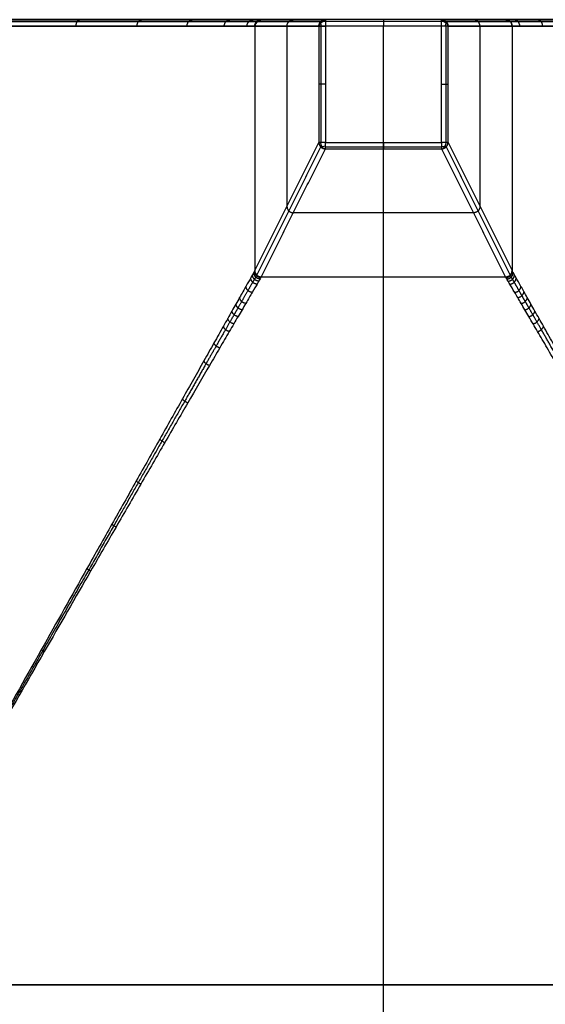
# Model space of a CAD drawing. Header units: millimetres. Extents: x -3311 to -2611, y -1698 to -1398.
# Tile 7 of 12: x -3018 to -2936, y -1551 to -1398. Entities that reach past the tile are written whole.
import ezdxf

# ---------------------------------------------------------------- set-up
doc = ezdxf.new("R2010")
doc.units = ezdxf.units.MM
doc.header["$MEASUREMENT"] = 0
doc.layers.add('Default', color=7, linetype='Continuous', true_color=0x000000)

msp = doc.modelspace()

# ---------------------------------------------------------------- linework, layer by layer
at = {"layer": 'Default'}
for p, q in [((-2612.25, -1398.6, 420), (-3310.25, -1398.6, 420)), ((-2970.28, -1398.6), (-2970.28, -1416.67)), ((-2952.21, -1398.6), (-2970.28, -1398.6)), ((-2961.25, -1696.6, 420), (-2961.25, -1398.6, 420)), ((-2961.25, -1416.67), (-2961.25, -1398.6)), ((-2952.21, -1416.67), (-2952.21, -1398.6)), ((-2970.28, -1416.67), (-2952.21, -1416.67)), ((-3310.25, -1547.6, 420), (-2612.25, -1547.6, 420))]:
    msp.add_line(p, q, dxfattribs=at)
at = {"layer": 'Default', "extrusion": (-0.018037, 0.010568, 0.999781)}
msp.add_arc((2713.37, -1858.08, 316.43), 1, 241.8221, 300.3569, dxfattribs=at)
at = {"layer": 'Default', "extrusion": (0.505547, 0.862799, 0)}
msp.add_arc((1864.29, 277.52, -2713.12), 0.968, 358.4899, 359.9885, dxfattribs=at)
at = {"layer": 'Default', "extrusion": (0, 0.716438, 0.697651)}
for centre, start, end in [((2970.28, 976.45, -1001.3), 270, 356.3795), ((2952.21, 976.45, -1001.3), 183.6205, 270)]:
    msp.add_arc(centre, 1, start, end, dxfattribs=at)
at = {"layer": 'Default', "extrusion": (0.710761, 0.490751, -0.503967)}
msp.add_arc((536.74, -1631.44, -2798.03), 1, 289.1901, 358.6133, dxfattribs=at)
at = {"layer": 'Default', "extrusion": (1, -9.09495e-13, 4.54747e-13)}
msp.add_arc((-1398.6, 1, -2952.21), 1, 270, 360, dxfattribs=at)
at = {"layer": 'Default', "extrusion": (0.710761, -0.490751, 0.503967)}
msp.add_arc((-2828.31, 824.71, -1411.45), 1, 289.1901, 358.6133, dxfattribs=at)
at = {"layer": 'Default', "extrusion": (0.018035, 0.010567, 0.999782)}
msp.add_arc((280.73, 3250.72, 209.61), 1, 239.6432, 298.1779, dxfattribs=at)
at = {"layer": 'Default', "extrusion": (-0.505547, 0.862799, 0)}
msp.add_arc((3245.63, 277.52, 280.98), 0.968, 180.0114, 181.51, dxfattribs=at)
at = {"layer": 'Default', "extrusion": (0.737317, 0, -0.675547)}
msp.add_arc((-1416.67, -2005.83, -2190.74), 1, 187.2163, 270, dxfattribs=at)
at = {"layer": 'Default', "extrusion": (0.737317, 0, 0.675547)}
msp.add_arc((-1416.67, 1995.09, -2176.01), 1, 187.2163, 270, dxfattribs=at)
at = {"layer": 'Default', "extrusion": (-0.468543, 0.720383, -0.511386)}
msp.add_arc((3262.36, 221.73, 370.65), 1, 288.4007, 355.2563, dxfattribs=at)
at = {"layer": 'Default', "extrusion": (0.468543, 0.720383, -0.511386)}
msp.add_arc((1702.39, -1429.59, -2404.3), 1, 184.7437, 251.5993, dxfattribs=at)
at = {"layer": 'Default', "extrusion": (-0.021361, -0.036428, 0.999108)}
msp.add_arc((-1844.15, -2732.61, 393.28), 1, 240.6044, 300.3648, dxfattribs=at)
at = {"layer": 'Default', "extrusion": (-0.061354, -0.035847, 0.997472)}
msp.add_arc((-263.04, -3269.9, 511.16), 1, 274.8248, 299.1949, dxfattribs=at)
at = {"layer": 'Default', "extrusion": (-0.504471, 0.863429, 0)}
msp.add_arc((3297.96, 277.52, 262.79), 0.968, 355.4851, 356.9792, dxfattribs=at)
at = {"layer": 'Default', "extrusion": (0.862627, -0.50584, 0)}
msp.add_arc((-2746.78, 277.54, -1844.4), 0.968, 180.0653, 183.0379, dxfattribs=at)
at = {"layer": 'Default', "extrusion": (0.021361, -0.036428, 0.999108)}
msp.add_arc((-3264.76, 260.54, 266.77), 1, 239.6353, 299.3953, dxfattribs=at)
at = {"layer": 'Default', "extrusion": (0.061354, -0.035847, 0.997472)}
msp.add_arc((-2724.68, 1830.83, 147.8), 1, 240.8051, 265.1752, dxfattribs=at)
at = {"layer": 'Default', "extrusion": (0.504471, 0.863429, 0)}
msp.add_arc((1815.7, 277.52, -2724.93), 0.968, 183.0208, 184.5149, dxfattribs=at)
at = {"layer": 'Default', "extrusion": (0.862629, 0.505837, 0)}
msp.add_arc((249.04, 277.54, -3264.5), 0.968, 180.0653, 183.0379, dxfattribs=at)
at = {"layer": 'Default'}
for points, degree in [([(-2612.25, -1397.6, 419), (-2961.25, -1397.6, 419), (-3310.25, -1397.6, 419)], 2), ([(-2612.25, -1397.9, 419.71), (-2961.25, -1397.9, 419.71), (-3310.25, -1397.9, 419.71)], 2), ([(-2980.95, -1397.9, 277.49), (-2975.97, -1397.9, 139.23), (-2970.99, -1397.9, 0.97)], 2), ([(-2980.25, -1397.6, 277.52), (-2976.93, -1397.6, 185.35), (-2973.6, -1397.6, 93.17), (-2970.28, -1397.6, 1)], 3), ([(-2944.68, -1397.6, 210), (-2961.25, -1397.6, 210), (-2977.81, -1397.6, 210)], 2), ([(-2952.21, -1397.6, 1), (-2961.25, -1397.6, 1), (-2970.28, -1397.6, 1)], 2), ([(-2952.21, -1397.9, 0.29), (-2961.25, -1397.9, 0.29), (-2970.28, -1397.9, 0.29)], 2), ([(-2961.25, -1397.6, 1), (-2961.25, -1397.6, 210), (-2961.25, -1397.6, 419)], 2), ([(-2952.21, -1397.6, 1), (-2948.89, -1397.6, 93.17), (-2945.57, -1397.6, 185.35), (-2942.25, -1397.6, 277.52)], 3), ([(-2951.5, -1397.9, 0.97), (-2946.52, -1397.9, 139.23), (-2941.54, -1397.9, 277.49)], 2), ([(-2981.25, -1398.6, 277.48), (-2976.26, -1398.6, 139.22), (-2971.28, -1398.6, 0.96)], 2), ([(-2981.25, -1398.6, 277.48), (-2981.25, -1417.6, 277.48), (-2981.25, -1436.6, 277.48)], 2), ([(-2981.25, -1398.6, 277.52), (-2981.25, -1417.6, 277.52), (-2981.25, -1436.6, 277.52)], 2), ([(-2981.25, -1398.6, 277.5), (-2981.25, -1417.6, 277.5), (-2981.25, -1436.6, 277.5)], 2), ([(-2976.25, -1398.6, 138.75), (-2976.25, -1412.6, 138.75), (-2976.25, -1426.6, 138.75)], 2), ([(-2971.28, -1398.6, 0.96), (-2971.28, -1407.64, 0.96), (-2971.28, -1416.67, 0.96)], 2), ([(-2970.98, -1398.6, 0.28), (-2970.98, -1407.64, 0.28), (-2970.98, -1416.67, 0.28)], 2), ([(-2951.52, -1416.67, 0.28), (-2951.52, -1407.64, 0.28), (-2951.52, -1398.6, 0.28)], 2), ([(-2951.21, -1416.67, 0.96), (-2951.21, -1407.64, 0.96), (-2951.21, -1398.6, 0.96)], 2), ([(-2951.21, -1398.6, 0.96), (-2946.23, -1398.6, 139.22), (-2941.25, -1398.6, 277.48)], 2), ([(-2946.25, -1398.6, 138.75), (-2946.25, -1412.6, 138.75), (-2946.25, -1426.6, 138.75)], 2), ([(-2941.25, -1398.6, 277.52), (-2941.25, -1417.6, 277.52), (-2941.25, -1436.6, 277.52)], 2), ([(-2941.25, -1398.6, 277.48), (-2941.25, -1417.6, 277.48), (-2941.25, -1436.6, 277.48)], 2), ([(-2941.25, -1398.6, 277.5), (-2941.25, -1417.6, 277.5), (-2941.25, -1436.6, 277.5)], 2), ([(-2981.25, -1436.6, 277.48), (-2976.26, -1426.64, 139.22), (-2971.28, -1416.67, 0.96)], 2), ([(-2951.21, -1416.67, 0.96), (-2946.23, -1426.64, 139.22), (-2941.25, -1436.6, 277.48)], 2), ([(-2980.95, -1437.31, 277.44), (-2975.97, -1427.34, 139.18), (-2970.99, -1417.38, 0.92)], 2), ([(-2980.25, -1437.6, 277.45), (-2975.26, -1427.64, 139.19), (-2970.28, -1417.67, 0.93)], 2), ([(-2970.28, -1417.36, 0.27), (-2961.25, -1417.36, 0.27), (-2952.21, -1417.36, 0.27)], 2), ([(-2970.28, -1417.67, 0.93), (-2961.25, -1417.67, 0.93), (-2952.21, -1417.67, 0.93)], 2), ([(-2952.21, -1417.67, 0.93), (-2947.23, -1427.64, 139.19), (-2942.25, -1437.6, 277.45)], 2), ([(-2951.51, -1417.38, 0.92), (-2946.52, -1427.34, 139.18), (-2941.54, -1437.31, 277.44)], 2), ([(-2947.24, -1427.6, 138.75), (-2961.25, -1427.6, 138.75), (-2975.25, -1427.6, 138.75)], 2), ([(-2981.25, -1436.6, 277.52), (-2981.25, -1436.6, 277.52), (-2981.25, -1436.6, 277.53), (-2981.25, -1436.6, 277.54)], 3), ([(-2941.25, -1436.6, 277.52), (-2941.25, -1436.6, 277.52), (-2941.25, -1436.6, 277.53), (-2941.25, -1436.6, 277.54)], 3), ([(-2942.25, -1437.6, 277.54), (-2961.25, -1437.6, 277.54), (-2980.25, -1437.6, 277.54)], 2), ([(-2942.25, -1437.6, 277.46), (-2961.25, -1437.6, 277.46), (-2980.25, -1437.6, 277.46)], 2), ([(-2980.25, -1437.6, 277.45), (-2980.25, -1437.6, 277.46), (-2980.25, -1437.6, 277.46)], 2), ([(-2942.25, -1437.6, 277.5), (-2961.25, -1437.6, 277.5), (-2980.25, -1437.6, 277.5)], 2), ([(-2942.25, -1437.6, 277.45), (-2942.25, -1437.6, 277.46), (-2942.25, -1437.6, 277.46)], 2), ([(-2878.75, -1547.6, 340), (-2961.25, -1547.6, 340), (-3043.75, -1547.6, 340)], 2)]:
    msp.add_open_spline(points, degree=degree, dxfattribs=at)
for points, knots in [([(-3107.25, -1397.6, 277.53), (-3107.25, -1397.6, 281.67), (-3106.43, -1397.6, 289.97), (-3102.79, -1397.6, 301.95), (-3096.89, -1397.6, 313), (-3088.94, -1397.6, 322.69), (-3079.25, -1397.6, 330.64), (-3068.2, -1397.6, 336.55), (-3056.21, -1397.6, 340.18), (-3043.75, -1397.6, 341.41), (-3031.28, -1397.6, 340.18), (-3019.3, -1397.6, 336.55), (-3008.25, -1397.6, 330.64), (-2998.56, -1397.6, 322.69), (-2990.6, -1397.6, 313), (-2984.7, -1397.6, 301.95), (-2981.07, -1397.6, 289.97), (-2980.25, -1397.6, 281.67), (-2980.25, -1397.6, 277.52)], [0.027081, 0.027081, 0.027081, 0.027081, 12.46183, 24.923661, 37.398176, 49.872692, 62.347207, 74.821722, 87.283553, 99.745383, 112.207211, 124.669038, 137.143552, 149.618066, 162.092583, 174.5671, 187.028933, 199.472715, 199.472715, 199.472715, 199.472715]), ([(-2942.25, -1397.6, 277.52), (-2942.25, -1397.6, 281.67), (-2941.43, -1397.6, 289.97), (-2937.79, -1397.6, 301.95), (-2931.89, -1397.6, 313), (-2923.94, -1397.6, 322.69), (-2914.25, -1397.6, 330.64), (-2903.2, -1397.6, 336.55), (-2891.21, -1397.6, 340.18), (-2878.75, -1397.6, 341.41), (-2866.28, -1397.6, 340.18), (-2854.3, -1397.6, 336.55), (-2843.25, -1397.6, 330.64), (-2833.56, -1397.6, 322.69), (-2825.6, -1397.6, 313), (-2819.7, -1397.6, 301.95), (-2816.07, -1397.6, 289.97), (-2815.25, -1397.6, 281.67), (-2815.25, -1397.6, 277.53)], [0.01805, 0.01805, 0.01805, 0.01805, 12.461833, 24.923666, 37.398183, 49.8727, 62.347214, 74.821728, 87.283555, 99.745383, 112.207211, 124.669038, 137.143552, 149.618066, 162.092583, 174.5671, 187.028933, 199.463684, 199.463684, 199.463684, 199.463684]), ([(-2981.25, -1436.6, 277.54), (-2981.25, -1436.61, 278.28), (-2981.27, -1436.65, 279.78), (-2981.4, -1436.87, 282.02), (-2981.6, -1437.22, 284.22), (-2981.96, -1437.86, 287.1), (-2982.59, -1438.97, 290.59), (-2983.41, -1440.44, 293.91), (-2984.18, -1441.79, 296.45), (-2984.79, -1442.87, 298.27), (-2985.44, -1444.02, 300.03), (-2986.35, -1445.64, 302.3), (-2987.58, -1447.81, 304.98), (-2989.66, -1451.49, 308.95), (-2992.44, -1456.42, 313.36), (-2995.98, -1462.7, 317.93), (-2999.66, -1469.24, 321.91), (-3003.46, -1475.98, 325.37), (-3008.36, -1484.69, 329.17), (-3014.61, -1495.8, 333.01), (-3021.49, -1508.02, 336.05), (-3027.3, -1518.36, 337.87), (-3031.82, -1526.4, 338.9), (-3035.79, -1533.45, 339.53), (-3039.77, -1540.53, 339.92), (-3042.42, -1545.25, 340), (-3043.75, -1547.6, 340)], [0.036238, 0.036238, 0.036238, 0.036238, 2.318037, 4.60976, 6.882913, 9.14427, 13.653693, 18.172334, 20.441686, 22.670831, 24.892395, 27.114088, 31.555339, 35.983245, 44.665751, 53.240522, 61.765907, 70.287637, 78.799764, 94.004025, 110.375823, 122.001455, 130.159523, 138.309778, 146.464275, 154.615945, 154.615945, 154.615945, 154.615945]), ([(-2878.75, -1547.6, 340), (-2880.07, -1545.25, 340), (-2882.73, -1540.53, 339.92), (-2886.7, -1533.45, 339.53), (-2890.67, -1526.4, 338.9), (-2895.19, -1518.36, 337.87), (-2901.01, -1508.02, 336.05), (-2907.88, -1495.8, 333.01), (-2914.13, -1484.69, 329.17), (-2920.33, -1473.68, 324.36), (-2925.34, -1464.78, 319.45), (-2929.45, -1457.49, 314.14), (-2931.7, -1453.5, 310.74), (-2933.34, -1450.59, 307.98), (-2934.92, -1447.81, 304.98), (-2936.14, -1445.64, 302.3), (-2937.05, -1444.02, 300.03), (-2937.7, -1442.87, 298.27), (-2938.32, -1441.79, 296.45), (-2938.89, -1440.77, 294.55), (-2939.41, -1439.85, 292.58), (-2940.03, -1438.75, 289.89), (-2940.53, -1437.86, 287.1), (-2940.9, -1437.22, 284.22), (-2941.1, -1436.87, 282.02), (-2941.22, -1436.65, 279.78), (-2941.25, -1436.61, 278.28), (-2941.25, -1436.6, 277.54)], [0, 0, 0, 0, 8.15167, 16.306167, 24.456422, 32.61449, 44.240122, 60.61192, 75.816181, 84.328308, 101.375423, 109.950194, 114.238213, 118.6327, 123.060607, 127.501857, 129.72355, 131.945114, 134.174259, 136.443612, 138.705626, 140.962254, 145.471677, 147.733034, 150.006187, 152.297909, 154.579707, 154.579707, 154.579707, 154.579707]), ([(-2980.25, -1437.6, 277.54), (-2980.25, -1437.61, 278.28), (-2980.28, -1437.65, 279.76), (-2980.4, -1437.86, 281.97), (-2980.6, -1438.21, 284.15), (-2980.97, -1438.83, 286.99), (-2981.61, -1439.91, 290.45), (-2982.45, -1441.34, 293.75), (-2983.22, -1442.66, 296.26), (-2983.85, -1443.72, 298.08), (-2984.51, -1444.85, 299.83), (-2985.44, -1446.44, 302.09), (-2986.68, -1448.57, 304.77), (-2988.79, -1452.19, 308.74), (-2991.62, -1457.06, 313.16), (-2995.22, -1463.26, 317.75), (-2998.96, -1469.73, 321.75), (-3002.81, -1476.41, 325.23), (-3007.8, -1485.05, 329.06), (-3014.15, -1496.08, 332.94), (-3021.13, -1508.23, 336.01), (-3027.04, -1518.51, 337.84), (-3031.63, -1526.51, 338.88), (-3035.66, -1533.53, 339.53), (-3039.7, -1540.56, 339.91), (-3042.4, -1545.26, 340), (-3043.75, -1547.6, 340)], [0.036238, 0.036238, 0.036238, 0.036238, 2.318037, 4.60976, 6.882913, 9.14427, 13.653693, 18.172334, 20.441686, 22.670831, 24.892395, 27.114088, 31.555339, 35.983245, 44.665751, 53.240522, 61.765907, 70.287637, 78.799764, 94.004025, 110.375823, 122.001455, 130.159523, 138.309778, 146.464275, 154.615945, 154.615945, 154.615945, 154.615945]), ([(-2878.75, -1547.6, 340), (-2880.09, -1545.26, 340), (-2882.79, -1540.56, 339.91), (-2886.83, -1533.53, 339.53), (-2890.86, -1526.51, 338.88), (-2895.45, -1518.51, 337.84), (-2901.36, -1508.23, 336.01), (-2908.35, -1496.08, 332.94), (-2914.7, -1485.05, 329.06), (-2921, -1474.13, 324.22), (-2926.09, -1465.32, 319.27), (-2930.26, -1458.11, 313.94), (-2932.55, -1454.17, 310.53), (-2934.22, -1451.31, 307.77), (-2935.81, -1448.57, 304.77), (-2937.06, -1446.44, 302.09), (-2937.99, -1444.85, 299.83), (-2938.65, -1443.72, 298.08), (-2939.27, -1442.66, 296.26), (-2939.85, -1441.67, 294.38), (-2940.38, -1440.77, 292.43), (-2941.01, -1439.69, 289.76), (-2941.52, -1438.83, 286.99), (-2941.89, -1438.21, 284.15), (-2942.09, -1437.86, 281.97), (-2942.22, -1437.65, 279.76), (-2942.25, -1437.61, 278.28), (-2942.25, -1437.6, 277.54)], [0, 0, 0, 0, 8.15167, 16.306167, 24.456422, 32.61449, 44.240122, 60.61192, 75.816181, 84.328308, 101.375423, 109.950194, 114.238213, 118.6327, 123.060607, 127.501857, 129.72355, 131.945114, 134.174259, 136.443612, 138.705626, 140.962254, 145.471677, 147.733034, 150.006187, 152.297909, 154.579707, 154.579707, 154.579707, 154.579707]), ([(-3043.75, -1547.6, 340), (-3042.4, -1549.95, 340), (-3039.7, -1554.65, 339.91), (-3035.66, -1561.68, 339.53), (-3031.63, -1568.7, 338.88), (-3027.04, -1576.7, 337.84), (-3021.13, -1586.98, 336.01), (-3014.15, -1599.13, 332.94), (-3007.8, -1610.16, 329.06), (-3002.81, -1618.8, 325.23), (-2998.96, -1625.48, 321.75), (-2995.22, -1631.95, 317.75), (-2992.23, -1637.09, 313.94), (-2989.94, -1641.04, 310.54), (-2988.28, -1643.9, 307.77), (-2986.68, -1646.64, 304.77), (-2985.44, -1648.77, 302.09), (-2984.51, -1650.36, 299.83), (-2983.85, -1651.49, 298.08), (-2983.22, -1652.55, 296.26), (-2982.64, -1653.54, 294.38), (-2982.11, -1654.44, 292.43), (-2981.48, -1655.52, 289.76), (-2980.97, -1656.38, 286.99), (-2980.6, -1657, 284.15), (-2980.4, -1657.35, 281.97), (-2980.28, -1657.56, 279.76), (-2980.25, -1657.6, 278.28), (-2980.25, -1657.6, 277.54)], [0, 0, 0, 0, 8.15167, 16.306167, 24.456422, 32.61449, 44.240122, 60.61192, 75.816181, 84.328308, 92.850038, 101.375423, 109.950194, 114.238213, 118.6327, 123.060607, 127.501857, 129.72355, 131.945114, 134.174259, 136.443611, 138.705625, 140.962252, 145.471675, 147.733032, 150.006185, 152.297908, 154.579707, 154.579707, 154.579707, 154.579707]), ([(-3043.75, -1547.6, 340), (-3042.42, -1549.96, 340), (-3039.77, -1554.68, 339.92), (-3035.79, -1561.76, 339.53), (-3031.82, -1568.81, 338.9), (-3027.3, -1576.85, 337.87), (-3021.49, -1587.19, 336.05), (-3014.61, -1599.41, 333.01), (-3008.36, -1610.52, 329.17), (-3003.46, -1619.23, 325.37), (-2999.66, -1625.97, 321.91), (-2995.98, -1632.51, 317.93), (-2993.04, -1637.72, 314.14), (-2990.79, -1641.71, 310.74), (-2989.15, -1644.62, 307.98), (-2987.58, -1647.4, 304.98), (-2986.35, -1649.57, 302.3), (-2985.44, -1651.19, 300.03), (-2984.79, -1652.34, 298.27), (-2984.18, -1653.42, 296.45), (-2983.61, -1654.44, 294.55), (-2983.08, -1655.36, 292.58), (-2982.46, -1656.46, 289.89), (-2981.96, -1657.35, 287.1), (-2981.6, -1657.99, 284.22), (-2981.4, -1658.34, 282.02), (-2981.27, -1658.55, 279.78), (-2981.25, -1658.6, 278.28), (-2981.25, -1658.6, 277.54)], [0, 0, 0, 0, 8.15167, 16.306167, 24.456422, 32.61449, 44.240122, 60.61192, 75.816181, 84.328308, 92.850038, 101.375423, 109.950194, 114.238213, 118.6327, 123.060607, 127.501857, 129.72355, 131.945114, 134.174259, 136.443611, 138.705625, 140.962252, 145.471675, 147.733032, 150.006185, 152.297908, 154.579707, 154.579707, 154.579707, 154.579707]), ([(-2942.25, -1657.6, 277.54), (-2942.25, -1657.6, 278.28), (-2942.22, -1657.56, 279.76), (-2942.09, -1657.35, 281.97), (-2941.89, -1657, 284.15), (-2941.52, -1656.38, 286.99), (-2940.89, -1655.3, 290.45), (-2940.04, -1653.87, 293.75), (-2939.27, -1652.55, 296.26), (-2938.65, -1651.49, 298.08), (-2937.99, -1650.36, 299.83), (-2937.06, -1648.77, 302.09), (-2935.81, -1646.64, 304.77), (-2933.7, -1643.02, 308.74), (-2930.87, -1638.15, 313.16), (-2927.28, -1631.95, 317.75), (-2923.54, -1625.48, 321.75), (-2919.68, -1618.8, 325.23), (-2914.7, -1610.16, 329.06), (-2908.35, -1599.13, 332.94), (-2901.36, -1586.98, 336.01), (-2895.45, -1576.7, 337.84), (-2890.86, -1568.7, 338.88), (-2886.83, -1561.68, 339.53), (-2882.79, -1554.65, 339.91), (-2880.09, -1549.95, 340), (-2878.75, -1547.6, 340)], [0.036238, 0.036238, 0.036238, 0.036238, 2.318036, 4.609758, 6.882911, 9.144268, 13.653691, 18.172333, 20.441686, 22.670831, 24.892395, 27.114088, 31.555339, 35.983245, 44.665751, 53.240522, 61.765907, 70.287637, 78.799764, 94.004025, 110.375823, 122.001455, 130.159523, 138.309778, 146.464275, 154.615945, 154.615945, 154.615945, 154.615945]), ([(-2941.25, -1658.6, 277.54), (-2941.25, -1658.6, 278.28), (-2941.22, -1658.55, 279.78), (-2941.1, -1658.34, 282.02), (-2940.9, -1657.99, 284.22), (-2940.53, -1657.35, 287.1), (-2939.91, -1656.24, 290.59), (-2939.08, -1654.77, 293.91), (-2938.32, -1653.42, 296.45), (-2937.7, -1652.34, 298.27), (-2937.05, -1651.19, 300.03), (-2936.14, -1649.57, 302.3), (-2934.92, -1647.4, 304.98), (-2932.84, -1643.72, 308.95), (-2930.05, -1638.79, 313.36), (-2926.51, -1632.51, 317.93), (-2922.83, -1625.97, 321.91), (-2919.03, -1619.23, 325.37), (-2914.13, -1610.52, 329.17), (-2907.88, -1599.41, 333.01), (-2901.01, -1587.19, 336.05), (-2895.19, -1576.85, 337.87), (-2890.67, -1568.81, 338.9), (-2886.7, -1561.76, 339.53), (-2882.73, -1554.68, 339.92), (-2880.07, -1549.96, 340), (-2878.75, -1547.6, 340)], [0.036238, 0.036238, 0.036238, 0.036238, 2.318036, 4.609758, 6.882911, 9.144268, 13.653691, 18.172333, 20.441686, 22.670831, 24.892395, 27.114088, 31.555339, 35.983245, 44.665751, 53.240522, 61.765907, 70.287637, 78.799764, 94.004025, 110.375823, 122.001455, 130.159523, 138.309778, 146.464275, 154.615945, 154.615945, 154.615945, 154.615945])]:
    msp.add_open_spline(points, degree=3, knots=knots, dxfattribs=at)
for points, weights, degree, knots in [([(-3106.54, -1397.9, 277.53), (-3106.54, -1397.9, 281.63), (-3105.73, -1397.9, 289.83), (-3102.14, -1397.9, 301.68), (-3096.3, -1397.9, 312.61), (-3088.43, -1397.9, 322.19), (-3078.85, -1397.9, 330.05), (-3067.92, -1397.9, 335.89), (-3056.07, -1397.9, 339.48), (-3043.75, -1397.9, 340.7), (-3031.42, -1397.9, 339.48), (-3019.57, -1397.9, 335.89), (-3008.64, -1397.9, 330.05), (-2999.06, -1397.9, 322.19), (-2991.2, -1397.9, 312.61), (-2985.36, -1397.9, 301.68), (-2981.76, -1397.9, 289.83), (-2980.95, -1397.9, 281.62), (-2980.95, -1397.9, 277.52)], [0.853553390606, 0.853553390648, 0.853553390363, 0.853553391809, 0.853553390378, 0.853553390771, 0.853553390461, 0.853553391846, 0.853553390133, 0.853553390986, 0.853553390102, 0.853553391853, 0.853553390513, 0.853553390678, 0.853553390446, 0.853553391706, 0.853553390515, 0.85355339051, 0.853553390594], 3, [0.027098, 0.027098, 0.027098, 0.027098, 12.46183, 24.92366, 37.398176, 49.872691, 62.347206, 74.821721, 87.283551, 99.745382, 112.207209, 124.669036, 137.14355, 149.618064, 162.092581, 174.567097, 187.02893, 199.472697, 199.472697, 199.472697, 199.472697]), ([(-2941.54, -1397.9, 277.52), (-2941.54, -1397.9, 281.62), (-2940.73, -1397.9, 289.83), (-2937.14, -1397.9, 301.68), (-2931.3, -1397.9, 312.61), (-2923.43, -1397.9, 322.19), (-2913.85, -1397.9, 330.05), (-2902.92, -1397.9, 335.89), (-2891.07, -1397.9, 339.48), (-2878.75, -1397.9, 340.7), (-2866.42, -1397.9, 339.48), (-2854.57, -1397.9, 335.89), (-2843.64, -1397.9, 330.05), (-2834.06, -1397.9, 322.19), (-2826.2, -1397.9, 312.61), (-2820.36, -1397.9, 301.68), (-2816.77, -1397.9, 289.83), (-2815.96, -1397.9, 281.63), (-2815.95, -1397.9, 277.53)], [0.853553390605, 0.853553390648, 0.853553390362, 0.853553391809, 0.853553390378, 0.853553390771, 0.853553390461, 0.853553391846, 0.853553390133, 0.853553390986, 0.853553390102, 0.853553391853, 0.853553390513, 0.853553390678, 0.853553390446, 0.853553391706, 0.853553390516, 0.85355339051, 0.853553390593], 3, [0.018067, 0.018067, 0.018067, 0.018067, 12.461833, 24.923666, 37.398182, 49.872699, 62.347213, 74.821727, 87.283554, 99.745382, 112.207209, 124.669036, 137.14355, 149.618064, 162.092581, 174.567097, 187.02893, 199.463667, 199.463667, 199.463667, 199.463667]), ([(-3106.25, -1398.6, 277.53), (-3106.22, -1398.6, 340), (-3043.75, -1398.6, 340), (-2981.26, -1398.6, 340), (-2981.25, -1398.6, 277.52)], [0.999823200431, 0.707195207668, 1, 0.707165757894, 0.999882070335], 2, [0.030114, 0.030114, 0.030114, 99.745382, 99.745382, 199.470678, 199.470678, 199.470678]), ([(-2941.25, -1398.6, 277.52), (-2941.23, -1398.6, 340), (-2878.75, -1398.6, 340), (-2816.27, -1398.6, 340), (-2816.25, -1398.6, 277.53)], [0.999882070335, 0.707165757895, 1, 0.707195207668, 0.999823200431], 2, [0.020085, 0.020085, 0.020085, 99.745382, 99.745382, 199.460649, 199.460649, 199.460649]), ([(-2980.95, -1437.31, 277.54), (-2980.95, -1437.31, 278.27), (-2980.98, -1437.36, 279.75), (-2981.1, -1437.57, 281.95), (-2981.3, -1437.91, 284.12), (-2981.66, -1438.53, 286.96), (-2982.27, -1439.61, 290.41), (-2983.09, -1441.04, 293.7), (-2983.85, -1442.36, 296.23), (-2984.46, -1443.43, 298.05), (-2985.11, -1444.55, 299.8), (-2986.02, -1446.14, 302.05), (-2987.23, -1448.27, 304.73), (-2989.31, -1451.9, 308.69), (-2992.08, -1456.76, 313.11), (-2995.64, -1462.99, 317.72), (-2999.34, -1469.49, 321.73), (-3003.15, -1476.19, 325.22), (-3008.07, -1484.84, 329.05), (-3014.36, -1495.9, 332.92), (-3021.3, -1508.1, 336), (-3027.17, -1518.43, 337.84), (-3031.72, -1526.45, 338.88), (-3035.73, -1533.49, 339.53), (-3039.73, -1540.54, 339.91), (-3042.41, -1545.25, 340), (-3043.75, -1547.6, 340)], [0.853553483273, 0.853557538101, 0.853832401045, 0.855024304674, 0.856941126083, 0.860339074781, 0.865962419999, 0.872780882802, 0.8785877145, 0.883030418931, 0.887493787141, 0.893449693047, 0.900807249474, 0.912035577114, 0.924858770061, 0.938228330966, 0.949765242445, 0.959698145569, 0.970462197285, 0.981133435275, 0.989417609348, 0.994311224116, 0.997064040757, 0.998764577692, 0.999776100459, 0.99999998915, 1], 3, [0.036238, 0.036238, 0.036238, 0.036238, 2.318037, 4.60976, 6.882913, 9.14427, 13.653693, 18.172334, 20.441686, 22.670831, 24.892395, 27.114088, 31.555339, 35.983245, 44.665751, 53.240522, 61.765907, 70.287637, 78.799764, 94.004025, 110.375823, 122.001455, 130.159523, 138.309778, 146.464275, 154.615945, 154.615945, 154.615945, 154.615945]), ([(-2878.75, -1547.6, 340), (-2880.08, -1545.25, 340), (-2882.76, -1540.54, 339.91), (-2886.77, -1533.49, 339.53), (-2890.77, -1526.45, 338.88), (-2895.33, -1518.43, 337.84), (-2901.2, -1508.1, 336), (-2908.13, -1495.9, 332.92), (-2914.42, -1484.84, 329.05), (-2920.66, -1473.87, 324.19), (-2925.7, -1465.02, 319.21), (-2929.8, -1457.84, 313.91), (-2932.05, -1453.89, 310.51), (-2933.69, -1451.02, 307.73), (-2935.26, -1448.27, 304.73), (-2936.48, -1446.14, 302.05), (-2937.39, -1444.55, 299.8), (-2938.03, -1443.43, 298.05), (-2938.64, -1442.36, 296.23), (-2939.21, -1441.37, 294.34), (-2939.73, -1440.47, 292.39), (-2940.34, -1439.39, 289.72), (-2940.84, -1438.53, 286.96), (-2941.19, -1437.91, 284.12), (-2941.39, -1437.57, 281.95), (-2941.51, -1437.36, 279.75), (-2941.54, -1437.31, 278.27), (-2941.54, -1437.31, 277.54)], [1, 0.999999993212, 0.99977609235, 0.998764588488, 0.997064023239, 0.994311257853, 0.989417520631, 0.981133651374, 0.970461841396, 0.956852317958, 0.942649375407, 0.927135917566, 0.917254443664, 0.909290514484, 0.900808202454, 0.893449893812, 0.887493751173, 0.88303027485, 0.878588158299, 0.874233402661, 0.870046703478, 0.864835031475, 0.860339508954, 0.85694090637, 0.855024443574, 0.853832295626, 0.853557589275, 0.853553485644], 3, [0, 0, 0, 0, 8.15167, 16.306167, 24.456422, 32.61449, 44.240122, 60.61192, 75.816181, 84.328308, 101.375423, 109.950194, 114.238213, 118.6327, 123.060607, 127.501857, 129.72355, 131.945114, 134.174259, 136.443612, 138.705626, 140.962254, 145.471677, 147.733034, 150.006187, 152.297909, 154.579707, 154.579707, 154.579707, 154.579707]), ([(-3043.75, -1547.6, 340), (-3042.41, -1549.96, 340), (-3039.73, -1554.67, 339.91), (-3035.73, -1561.72, 339.53), (-3031.72, -1568.76, 338.88), (-3027.17, -1576.78, 337.84), (-3021.3, -1587.11, 336), (-3014.36, -1599.31, 332.92), (-3008.07, -1610.36, 329.04), (-3003.15, -1619.02, 325.22), (-2999.34, -1625.72, 321.73), (-2995.64, -1632.22, 317.72), (-2992.7, -1637.37, 313.91), (-2990.45, -1641.32, 310.51), (-2988.8, -1644.19, 307.73), (-2987.23, -1646.94, 304.73), (-2986.02, -1649.07, 302.05), (-2985.11, -1650.66, 299.8), (-2984.46, -1651.78, 298.05), (-2983.85, -1652.85, 296.23), (-2983.28, -1653.84, 294.34), (-2982.77, -1654.74, 292.39), (-2982.15, -1655.82, 289.72), (-2981.66, -1656.68, 286.96), (-2981.3, -1657.3, 284.12), (-2981.1, -1657.64, 281.95), (-2980.98, -1657.85, 279.75), (-2980.95, -1657.9, 278.27), (-2980.95, -1657.9, 277.54)], [1, 0.999999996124, 0.999776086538, 0.998764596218, 0.997064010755, 0.994311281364, 0.989417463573, 0.981133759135, 0.970461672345, 0.959698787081, 0.949764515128, 0.938229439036, 0.927135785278, 0.917254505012, 0.909290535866, 0.900808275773, 0.893449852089, 0.887493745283, 0.883030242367, 0.878588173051, 0.874233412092, 0.870046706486, 0.864835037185, 0.860339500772, 0.856940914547, 0.855024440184, 0.85383229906, 0.853557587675, 0.853553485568], 3, [0, 0, 0, 0, 8.15167, 16.306167, 24.456422, 32.61449, 44.240122, 60.61192, 75.816181, 84.328308, 92.850038, 101.375423, 109.950194, 114.238213, 118.6327, 123.060607, 127.501857, 129.72355, 131.945114, 134.174259, 136.443611, 138.705625, 140.962252, 145.471675, 147.733032, 150.006185, 152.297908, 154.579707, 154.579707, 154.579707, 154.579707]), ([(-2941.54, -1657.9, 277.54), (-2941.54, -1657.9, 278.27), (-2941.51, -1657.85, 279.75), (-2941.39, -1657.64, 281.95), (-2941.19, -1657.3, 284.12), (-2940.84, -1656.68, 286.96), (-2940.22, -1655.6, 290.41), (-2939.4, -1654.17, 293.7), (-2938.64, -1652.85, 296.23), (-2938.03, -1651.78, 298.05), (-2937.39, -1650.66, 299.8), (-2936.48, -1649.07, 302.05), (-2935.26, -1646.94, 304.73), (-2933.19, -1643.31, 308.69), (-2930.41, -1638.45, 313.11), (-2926.86, -1632.22, 317.72), (-2923.16, -1625.72, 321.73), (-2919.34, -1619.02, 325.22), (-2914.42, -1610.37, 329.05), (-2908.13, -1599.31, 332.92), (-2901.2, -1587.11, 336), (-2895.33, -1576.78, 337.84), (-2890.77, -1568.76, 338.88), (-2886.77, -1561.72, 339.53), (-2882.76, -1554.67, 339.91), (-2880.08, -1549.96, 340), (-2878.75, -1547.6, 340)], [0.853553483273, 0.8535575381, 0.853832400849, 0.855024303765, 0.856941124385, 0.860339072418, 0.86596241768, 0.872780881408, 0.878587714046, 0.88303041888, 0.887493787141, 0.893449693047, 0.900807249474, 0.912035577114, 0.924858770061, 0.938228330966, 0.949765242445, 0.959698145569, 0.970462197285, 0.981133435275, 0.989417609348, 0.994311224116, 0.997064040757, 0.998764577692, 0.99977610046, 0.99999998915, 1], 3, [0.036238, 0.036238, 0.036238, 0.036238, 2.318036, 4.609758, 6.882911, 9.144268, 13.653691, 18.172333, 20.441686, 22.670831, 24.892395, 27.114088, 31.555339, 35.983245, 44.665751, 53.240522, 61.765907, 70.287637, 78.799764, 94.004025, 110.375823, 122.001455, 130.159523, 138.309778, 146.464275, 154.615945, 154.615945, 154.615945, 154.615945])]:
    msp.add_rational_spline(points, weights, degree=degree, knots=knots, dxfattribs=at)
for points, weights in [([(-3009.03, -1398.6, 329.47), (-3009.03, -1397.6, 329.47), (-3008.47, -1397.6, 330.3)], [1, 0.707106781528, 1]), ([(-2999.55, -1398.6, 321.69), (-2999.55, -1397.6, 321.69), (-2998.85, -1397.6, 322.4)], [1, 0.707106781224, 1]), ([(-2991.78, -1398.6, 312.22), (-2991.78, -1397.6, 312.22), (-2990.94, -1397.6, 312.77)], [1, 0.707106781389, 1]), ([(-2986, -1398.6, 301.41), (-2986, -1397.6, 301.41), (-2985.08, -1397.6, 301.79)], [1, 0.707106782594, 1]), ([(-2982.45, -1398.6, 289.69), (-2982.45, -1397.6, 289.69), (-2981.47, -1397.6, 289.88)], [1, 0.707106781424, 1]), ([(-2980.25, -1397.6, 277.52), (-2981.25, -1397.6, 277.48), (-2981.25, -1398.6, 277.48)], [1, 0.707106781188, 1]), ([(-2981.25, -1398.6, 277.52), (-2981.25, -1397.6, 277.52), (-2980.25, -1397.6, 277.52)], [1, 0.707106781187, 1]), ([(-2976.24, -1398.6, 138.65), (-2976.24, -1397.6, 138.65), (-2975.24, -1397.6, 138.69)], [1, 0.707106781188, 1]), ([(-2971.28, -1398.6, 0.96), (-2971.28, -1397.6, 0.96), (-2970.28, -1397.6, 1)], [1, 0.707106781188, 1]), ([(-2970.28, -1397.6, 1), (-2970.28, -1397.6), (-2970.28, -1398.6)], [1, 0.707106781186, 1]), ([(-2961.25, -1397.6, 419), (-2961.25, -1397.6, 420), (-2961.25, -1398.6, 420)], [1, 0.707106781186, 1]), ([(-2961.25, -1397.6, 1), (-2961.25, -1397.6), (-2961.25, -1398.6)], [1, 0.707106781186, 1]), ([(-2952.21, -1397.6, 1), (-2951.21, -1397.6, 0.96), (-2951.21, -1398.6, 0.96)], [1, 0.707106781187, 1]), ([(-2946.25, -1398.6, 138.65), (-2946.25, -1397.6, 138.65), (-2947.25, -1397.6, 138.69)], [1, 0.707106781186, 1]), ([(-2942.25, -1397.6, 277.52), (-2941.25, -1397.6, 277.52), (-2941.25, -1398.6, 277.52)], [1, 0.707106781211, 1]), ([(-2941.25, -1398.6, 277.48), (-2941.25, -1397.6, 277.48), (-2942.25, -1397.6, 277.52)], [1, 0.707106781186, 1]), ([(-2940.05, -1398.6, 289.69), (-2940.05, -1397.6, 289.69), (-2941.03, -1397.6, 289.88)], [1, 0.707106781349, 1]), ([(-2936.49, -1398.6, 301.41), (-2936.49, -1397.6, 301.41), (-2937.42, -1397.6, 301.79)], [1, 0.707106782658, 1]), ([(-2981.25, -1398.6, 277.48), (-2981.25, -1398.6, 277.5), (-2981.25, -1398.6, 277.52)], [1, 0.999840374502, 1]), ([(-2971.28, -1398.6, 0.96), (-2971.25, -1398.6), (-2970.28, -1398.6)], [1, 0.719726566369, 1]), ([(-2951.21, -1398.6, 0.96), (-2951.25, -1398.6), (-2952.21, -1398.6)], [1, 0.71972656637, 1]), ([(-2941.25, -1398.6, 277.52), (-2941.25, -1398.6, 277.5), (-2941.25, -1398.6, 277.48)], [1, 0.999840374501, 1]), ([(-2970.28, -1407.6), (-2971.25, -1407.6), (-2971.28, -1407.6, 0.96)], [1, 0.719726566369, 1]), ([(-2952.21, -1407.6), (-2951.25, -1407.6), (-2951.21, -1407.6, 0.96)], [1, 0.71972656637, 1]), ([(-2970.28, -1416.67), (-2971.25, -1416.67), (-2971.28, -1416.67, 0.96)], [1, 0.719726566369, 1]), ([(-2971.28, -1416.67, 0.96), (-2971.28, -1417.67, 0.89), (-2970.28, -1417.67, 0.93)], [1, 0.708021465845, 1]), ([(-2970.28, -1417.67, 0.93), (-2970.28, -1417.6), (-2970.28, -1416.67)], [1, 0.732081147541, 1]), ([(-2961.25, -1416.67), (-2961.25, -1417.6), (-2961.25, -1417.67, 0.93)], [1, 0.732081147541, 1]), ([(-2952.21, -1417.67, 0.93), (-2951.21, -1417.67, 0.89), (-2951.21, -1416.67, 0.96)], [1, 0.708021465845, 1]), ([(-2952.21, -1416.67), (-2952.21, -1417.6), (-2952.21, -1417.67, 0.93)], [1, 0.732081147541, 1]), ([(-2951.21, -1416.67, 0.96), (-2951.25, -1416.67), (-2952.21, -1416.67)], [1, 0.71972656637, 1]), ([(-2981.25, -1417.58, 277.48), (-2981.25, -1417.58, 277.5), (-2981.25, -1417.58, 277.52)], [1, 0.999840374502, 1]), ([(-2941.25, -1417.58, 277.52), (-2941.25, -1417.58, 277.5), (-2941.25, -1417.58, 277.48)], [1, 0.999840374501, 1]), ([(-2976.25, -1426.61, 138.82), (-2976.25, -1427.6, 138.75), (-2975.25, -1427.61, 138.79)], [1, 0.708021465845, 1]), ([(-2946.24, -1426.61, 138.82), (-2946.25, -1427.6, 138.75), (-2947.24, -1427.61, 138.79)], [1, 0.708021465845, 1]), ([(-2981.25, -1436.6, 277.48), (-2981.25, -1436.6, 277.5), (-2981.25, -1436.6, 277.52)], [1, 0.999840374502, 1]), ([(-2980.25, -1437.6, 277.45), (-2981.24, -1437.6, 277.41), (-2981.25, -1436.6, 277.48)], [1, 0.708021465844, 1]), ([(-2981.25, -1436.6, 277.54), (-2981.25, -1437.6, 277.53), (-2980.25, -1437.6, 277.54)], [1, 0.707106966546, 1]), ([(-2980.25, -1437.6, 277.46), (-2981.25, -1437.6, 277.46), (-2981.25, -1436.6, 277.54)], [1, 0.707121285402, 1]), ([(-2981.25, -1436.6, 277.52), (-2981.25, -1437.6, 277.45), (-2980.25, -1437.6, 277.45)], [1, 0.707114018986, 1]), ([(-2980.25, -1437.6, 277.46), (-2981.25, -1437.6, 277.45), (-2981.25, -1436.6, 277.53)], [1, 0.707117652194, 1]), ([(-2941.25, -1436.6, 277.54), (-2941.25, -1437.6, 277.53), (-2942.25, -1437.6, 277.54)], [1, 0.707106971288, 1]), ([(-2942.25, -1437.6, 277.45), (-2941.25, -1437.6, 277.41), (-2941.25, -1436.6, 277.48)], [1, 0.708021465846, 1]), ([(-2942.25, -1437.6, 277.46), (-2941.25, -1437.6, 277.46), (-2941.25, -1436.6, 277.54)], [1, 0.707121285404, 1]), ([(-2941.25, -1436.6, 277.52), (-2941.25, -1437.6, 277.45), (-2942.25, -1437.6, 277.45)], [1, 0.707114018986, 1]), ([(-2942.25, -1437.6, 277.46), (-2941.25, -1437.6, 277.45), (-2941.25, -1436.6, 277.53)], [1, 0.707117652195, 1]), ([(-2941.25, -1436.6, 277.48), (-2941.25, -1436.6, 277.5), (-2941.25, -1436.6, 277.52)], [1, 0.999840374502, 1]), ([(-2980.89, -1438.7, 286.28), (-2981.85, -1438.66, 286.15), (-2981.88, -1437.73, 286.38)], [1, 0.719173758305, 1]), ([(-2980.62, -1438.23, 284.14), (-2981.59, -1438.21, 284.04), (-2981.61, -1437.25, 284.22)], [1, 0.714105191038, 1]), ([(-2980.41, -1437.89, 281.97), (-2981.4, -1437.88, 281.9), (-2981.41, -1436.89, 282.02)], [1, 0.710300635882, 1]), ([(-2980.29, -1437.68, 279.75), (-2981.29, -1437.67, 279.72), (-2981.29, -1436.68, 279.78)], [1, 0.707923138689, 1]), ([(-2980.95, -1437.31, 277.47), (-2980.95, -1437.31, 277.48), (-2980.95, -1437.31, 277.49)], [0.853557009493, 0.853558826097, 0.853560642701]), ([(-2980.25, -1437.6, 277.54), (-2980.25, -1437.6, 277.5), (-2980.25, -1437.6, 277.46)], [1, 0.999370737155, 1]), ([(-2961.25, -1437.6, 277.54), (-2961.25, -1437.6, 277.5), (-2961.25, -1437.6, 277.46)], [1, 0.999370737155, 1]), ([(-2942.25, -1437.6, 277.46), (-2942.25, -1437.6, 277.5), (-2942.25, -1437.6, 277.54)], [1, 0.999370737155, 1]), ([(-2942.2, -1437.68, 279.75), (-2941.21, -1437.67, 279.72), (-2941.21, -1436.68, 279.78)], [1, 0.707923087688, 1]), ([(-2942.08, -1437.89, 281.97), (-2941.09, -1437.88, 281.9), (-2941.08, -1436.89, 282.02)], [1, 0.71030071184, 1]), ([(-2941.88, -1438.23, 284.14), (-2940.9, -1438.21, 284.04), (-2940.88, -1437.25, 284.22)], [1, 0.714105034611, 1]), ([(-2941.6, -1438.7, 286.28), (-2940.65, -1438.66, 286.15), (-2940.61, -1437.73, 286.38)], [1, 0.719174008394, 1]), ([(-2941.54, -1437.31, 277.47), (-2941.54, -1437.31, 277.48), (-2941.54, -1437.31, 277.49)], [0.853557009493, 0.853558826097, 0.853560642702]), ([(-2981.65, -1439.98, 290.42), (-2982.56, -1439.92, 290.25), (-2982.63, -1439.04, 290.56)], [1, 0.732390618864, 1]), ([(-2940.85, -1439.98, 290.42), (-2939.93, -1439.92, 290.25), (-2939.87, -1439.04, 290.56)], [1, 0.732390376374, 1]), ([(-2982.65, -1441.69, 294.37), (-2983.51, -1441.59, 294.17), (-2983.61, -1440.79, 294.53)], [1, 0.748520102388, 1]), ([(-2940.37, -1440.78, 292.42), (-2939.49, -1440.7, 292.23), (-2939.4, -1439.87, 292.57)], [1, 0.740176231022, 1]), ([(-2939.84, -1441.69, 294.37), (-2938.98, -1441.59, 294.17), (-2938.88, -1440.79, 294.53)], [1, 0.748519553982, 1]), ([(-2983.23, -1442.68, 296.27), (-2984.07, -1442.57, 296.06), (-2984.19, -1441.81, 296.45)], [1, 0.757266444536, 1]), ([(-2939.26, -1442.68, 296.27), (-2938.43, -1442.57, 296.06), (-2938.31, -1441.81, 296.45)], [1, 0.757266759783, 1]), ([(-2984.51, -1444.86, 299.83), (-2985.29, -1444.72, 299.62), (-2985.45, -1444.03, 300.02)], [1, 0.774990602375, 1]), ([(-2983.85, -1443.74, 298.08), (-2984.66, -1443.61, 297.87), (-2984.8, -1442.88, 298.27)], [1, 0.766088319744, 1]), ([(-2938.64, -1443.74, 298.08), (-2937.84, -1443.61, 297.87), (-2937.7, -1442.88, 298.27)], [1, 0.766088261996, 1]), ([(-2937.98, -1444.86, 299.83), (-2937.2, -1444.72, 299.62), (-2937.05, -1444.03, 300.02)], [1, 0.77499055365, 1]), ([(-2985.21, -1446.05, 301.52), (-2985.96, -1445.9, 301.31), (-2986.13, -1445.25, 301.72)], [1, 0.78391319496, 1]), ([(-2937.28, -1446.05, 301.52), (-2936.53, -1445.9, 301.31), (-2936.36, -1445.25, 301.72)], [1, 0.783913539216, 1]), ([(-2986.7, -1448.6, 304.74), (-2987.4, -1448.43, 304.54), (-2987.6, -1447.84, 304.95)], [1, 0.801526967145, 1]), ([(-2988.29, -1451.34, 307.74), (-2988.95, -1451.16, 307.56), (-2989.17, -1450.62, 307.95)], [1, 0.81848281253, 1]), ([(-2991.67, -1457.15, 313.07), (-2992.24, -1456.96, 312.91), (-2992.49, -1456.52, 313.27)], [1, 0.849209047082, 1]), ([(-2995.25, -1463.33, 317.66), (-2995.75, -1463.13, 317.53), (-2996.01, -1462.77, 317.85)], [1, 0.875920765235, 1]), ([(-2998.98, -1469.77, 321.67), (-2999.42, -1469.58, 321.56), (-2999.68, -1469.28, 321.83)], [1, 0.899008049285, 1]), ([(-3002.83, -1476.44, 325.16), (-3003.21, -1476.27, 325.07), (-3003.48, -1476.01, 325.3)], [1, 0.91893709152, 1]), ([(-3006.77, -1483.28, 328.2), (-3007.11, -1483.12, 328.13), (-3007.36, -1482.9, 328.31)], [1, 0.9360418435, 1]), ([(-3013.98, -1495.81, 332.64), (-3014.24, -1495.67, 332.6), (-3014.45, -1495.52, 332.71)], [1, 0.960555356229, 1])]:
    msp.add_rational_spline(points, weights, degree=2, dxfattribs=at)

doc.saveas('drawing.dxf')
